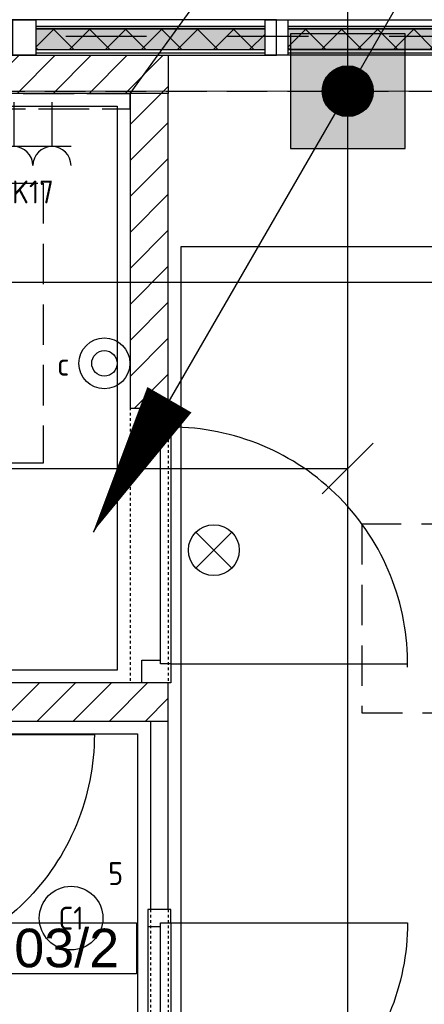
# Model space of a CAD drawing. Header units: millimetres. Extents: x -38031 to 110605, y -30229 to 92226.
# Tile 121 of 256: x 30572 to 32160, y 19487 to 23356. Entities that reach past the tile are written whole.
import ezdxf
from ezdxf.enums import TextEntityAlignment as Align

# ---------------------------------------------------------------- set-up
doc = ezdxf.new("R2010")
doc.units = ezdxf.units.MM
doc.header["$LTSCALE"] = 50
doc.set_wipeout_variables(frame=1)
doc.header["$PDMODE"] = 1
for name, pattern in [('E_GOOT3', [5, 4, -1]), ('HIDDEN2', [4.7625, 3.175, -1.5875]), ('PHANTOM', [63.5, 31.75, -6.35, 6.35, -6.35, 6.35, -6.35]), ('STYLE_01', [0.41664, 0.20828, -0.20836]), ('STYLE_07', [1.875, 0.625, -0.20828, 0.625, -0.20836, 0.06943, -0.13893])]:
    doc.linetypes.add(name, pattern=pattern)
for name, color, linetype in [('AB$1A---_ATTRIB035', 8, 'Continuous'), ('AL$1A---_ALGEMEEN', 8, 'Continuous'), ('AL------_MAATVOERING', 2, 'Continuous'), ('AM$1A---_ARCERING', 8, 'Continuous'), ('BOUWKUNDIG', 8, 'Continuous'), ('EL6121--', 3, 'Continuous'), ('EL6131--_WG', 3, 'Continuous'), ('EL6222--', 3, 'Continuous'), ('EL6311--', 3, 'Continuous'), ('EL6511--', 3, 'Continuous'), ('EM6131--', 1, 'Continuous'), ('Kastenscheiding', 4, 'PHANTOM'), ('LICHT_TEXT018', 1, 'Continuous'), ('versterkte strook', 7, 'Continuous')]:
    doc.layers.add(name, color=color, linetype=linetype)
doc.layers.add('stramien', color=1, linetype='Continuous', lineweight=15)
doc.styles.add('Arial', font='ARIAL.TTF')
doc.styles.add('BURO-018', font='iso.shx', dxfattribs={"height": 90})
doc.styles.get("Standard").update_dxf_attribs({"font": 'iso.shx'})
doc.dimstyles.new('STABICAD', dxfattribs={"dimscale": 100, "dimtxt": 1.8, "dimasz": 2, "dimexe": 0, "dimexo": 2.5, "dimgap": 1.5, "dimtad": 0, "dimdec": 0, "dimrnd": 10, "dimzin": 0, "dimdsep": 46, "dimtxsty": 'Standard', "dimblk1": 'OBLIQUE', "dimblk2": 'OBLIQUE', "dimsah": 1, "dimcen": -3, "dimadec": 0, "dimazin": 0, "dimtfac": 1, "dimtdec": 0, "dimtofl": 0, "dimtmove": 2, "dimatfit": 3, "dimfxl": 0, "dimtvp": 1.055556, "dimtolj": 1, "dimtzin": 0, "dimarcsym": 0})
pattern_1 = [(135, (0, 0), (70.7107, 70.7107), []), (45, (299.34, -299.34), (70.7107, -70.7107), [])]
pattern_2 = [(45, (0, 0), (70.7107, -70.7107), [])]

# ---------------------------------------------------------------- blocks, each defined once
blk = doc.blocks.new('111410')
at = {"color": 0, "linetype": 'Continuous'}
for radius in [2, 1]:
    blk.add_circle((0, 3), radius, dxfattribs=at)
at = {"color": 0, "linetype": 'Continuous', "style": 'BURO-018'}
for tag, p in [('E_SLET1', (0, 7)), ('E_GROEP', (0, 0)), ('E_GKAST', (0, 0))]:
    blk.add_attdef(tag, text='', height=1.8, dxfattribs=at).set_placement(p, align=Align.MIDDLE)
at = {"color": 0, "linetype": 'Continuous', "style": 'BURO-018', "flags": 1}
for tag in ['E_MATCODE', 'E_SGROEP']:
    blk.add_attdef(tag, text='', height=1.8, dxfattribs=at).set_placement((0, 0), align=Align.MIDDLE)
blk = doc.blocks.new('E00024')
at = {"color": 0, "linetype": 'Continuous'}
for p, q in [((-1.414, 1.586), (1.414, 4.414)), ((-1.414, 4.414), (1.414, 1.586))]:
    blk.add_line(p, q, dxfattribs=at)
blk.add_circle((0, 3), 2, dxfattribs=at)
at = {"color": 0, "linetype": 'Continuous', "style": 'BURO-018'}
blk.add_attdef('E_TEXT1', text='', height=1.8, dxfattribs=at).set_placement((0, 7.5), align=Align.MIDDLE)
at = {"color": 0, "linetype": 'Continuous', "style": 'BURO-018', "flags": 1}
blk.add_attdef('E_MATCODE', (0, 0), '', height=1.8, dxfattribs=at)
blk = doc.blocks.new('_Oblique')
at = {"color": 0, "linetype": 'ByBlock', "lineweight": -2}
blk.add_line((-0.5, -0.5), (0.5, 0.5), dxfattribs=at)
blk = doc.blocks.new('*D139')
at = {"layer": 'AL------_MAATVOERING', "color": 0, "lineweight": -2}
for p, q in [((27801.5, 21333.4), (27801.5, 21592.6)), ((27801.5, 21592.6), (31860, 21592.6)), ((31860, 21333.4), (31860, 21592.6))]:
    blk.add_line(p, q, dxfattribs=at)
at = {"layer": 'Defpoints', "color": 0}
for p in [(31860, 21592.6), (27801.5, 21083.4), (31860, 21083.4)]:
    blk.add_point(p, dxfattribs=at)
at = {"layer": 'AL------_MAATVOERING', "color": 0, "lineweight": -2, "xscale": 200, "yscale": 200, "zscale": 200, "rotation": 180}
blk.add_blockref('_Oblique', (27801.5, 21592.6), dxfattribs=at)
at = {"layer": 'AL------_MAATVOERING', "color": 0, "lineweight": -2, "xscale": 200, "yscale": 200, "zscale": 200}
blk.add_blockref('_Oblique', (31860, 21592.6), dxfattribs=at)
at = {"layer": 'AL------_MAATVOERING', "color": 0, "insert": (29830.7, 21782.6), "char_height": 180, "attachment_point": 5}
blk.add_mtext('\\A1;4060', dxfattribs=at)
blk = doc.blocks.new('*D143')
at = {"layer": 'AL------_MAATVOERING', "color": 0, "lineweight": -2}
for p, q in [((31860, 19153.4), (31860, 24390.6)), ((35052.4, 24390.6), (31860, 24390.6)), ((35052.4, 19153.4), (35052.4, 24390.6))]:
    blk.add_line(p, q, dxfattribs=at)
at = {"layer": 'Defpoints', "color": 0}
for p in [(31860, 24390.6), (31860, 18903.4), (35052.4, 18903.4)]:
    blk.add_point(p, dxfattribs=at)
at = {"layer": 'AL------_MAATVOERING', "color": 0, "lineweight": -2, "xscale": 200, "yscale": 200, "zscale": 200, "rotation": 180}
blk.add_blockref('_Oblique', (31860, 24390.6), dxfattribs=at)
at = {"layer": 'AL------_MAATVOERING', "color": 0, "lineweight": -2, "xscale": 200, "yscale": 200, "zscale": 200}
blk.add_blockref('_Oblique', (35052.4, 24390.6), dxfattribs=at)
at = {"layer": 'AL------_MAATVOERING', "color": 0, "insert": (33456.2, 24580.6), "char_height": 180, "attachment_point": 5}
blk.add_mtext('\\A1;3190', dxfattribs=at)
blk = doc.blocks.new('1115B3A')
at = {"color": 0, "linetype": 'Continuous'}
blk.add_circle((0, 0), 2.5, dxfattribs=at)
at = {"color": 0, "linetype": 'Continuous', "style": 'BURO-018'}
for tag, p in [('E_GKAST', (0, 8)), ('E_GROEP', (0, 5)), ('E_SGROEP', (4.5, 5)), ('E_ARMCODE', (0, 0)), ('E_SLET', (4.5, -1))]:
    blk.add_attdef(tag, text='', height=1.8, dxfattribs=at).set_placement(p, align=Align.MIDDLE)
blk = doc.blocks.new('E00170')
at = {"color": 0, "linetype": 'Continuous'}
for q in [(5, 8.66), (-5, -8.66)]:
    blk.add_line((0, 0), q, dxfattribs=at)
for points in [[(5, 8.66, 0, 1, 0), (3.5, 6.062, 1, 1, 0)], [(-5, -8.66, 0, 1, 0), (-3.5, -6.062, 1, 1, 0)]]:
    blk.add_lwpolyline(points, format="xyseb", dxfattribs=at)
at = {"color": 0, "const_width": 0.5}
blk.add_lwpolyline([(-0.25, 0, 1), (0.25, 0, 1)], format="xyb", close=True, dxfattribs=at)
at = {"color": 0, "linetype": 'Continuous'}
blk.add_circle((0, 0), 0.5, dxfattribs=at)
blk = doc.blocks.new('E00126')
at = {"color": 0, "linetype": 'Continuous'}
for p, q in [((-3, 4.5), (3, 4.5)), ((-1.5, 1), (-1.5, 4.5)), ((1.5, 1), (1.5, 4.5))]:
    blk.add_line(p, q, dxfattribs=at)
for centre in [(-1.5, 6), (1.5, 6)]:
    blk.add_arc(centre, 1.5, 180, 0, dxfattribs=at)
at = {"color": 0, "linetype": 'Continuous', "style": 'BURO-018'}
for tag, p in [('E_GKAST', (0, 11.5)), ('E_GROEP', (0, 8.5)), ('E_SGROEP', (4.5, 8.5))]:
    blk.add_attdef(tag, text='', height=1.8, dxfattribs=at).set_placement(p, align=Align.MIDDLE)
at = {"color": 0, "linetype": 'Continuous', "style": 'BURO-018', "flags": 1}
for tag, p in [('E_VERMCODE', (13, 8.5)), ('E_MATCODE', (0, 0))]:
    blk.add_attdef(tag, text='', height=1.8, dxfattribs=at).set_placement(p, align=Align.MIDDLE)
blk = doc.blocks.new('32x_hout-mk 863-p')
at = {"layer": 'AM$1A---_ARCERING', "linetype": 'Continuous', "lineweight": 0}
blk.add_hatch(color=256, dxfattribs=at).paths.add_polyline_path([(-990, 114), (-90, 114), (-90, 104), (-990, 104)])
at = {"layer": 'AL$1A---_ALGEMEEN', "color": 0}
for points in [[(-45, 139), (-5040, 139), (-5040, 0), (-45, 0)], [(-990, 114), (-90, 114), (-90, 104), (-990, 104)]]:
    blk.add_lwpolyline(points, close=True, dxfattribs=at)
at = {"color": 0}
blk.add_wipeout([(-990, 23), (-90, 23), (-90, 8), (-990, 8)], dxfattribs=at).dxf.layer = 'AL$1A---_ALGEMEEN'
at = {"layer": 'AM$1A---_ARCERING', "linetype": 'Continuous', "lineweight": 0}
blk.add_hatch(color=256, dxfattribs=at).paths.add_polyline_path([(-990, 104), (-90, 104), (-90, 22), (-990, 22)])
at = {"layer": 'AM$1A---_ARCERING', "linetype": 'Continuous', "lineweight": 5}
h = blk.add_hatch(dxfattribs=at)
h.set_pattern_fill('ISOLATIE', color=256, style=0, pattern_type=2)
h.set_pattern_definition(pattern_1)
h.paths.add_polyline_path([(-990, 104), (-90, 104), (-90, 22), (-990, 22)])
at = {"layer": 'AL$1A---_ALGEMEEN', "color": 0}
for points in [[(-990, 104), (-90, 104), (-90, 22), (-990, 22)], [(-990, 23), (-90, 23), (-90, 8), (-990, 8)]]:
    blk.add_lwpolyline(points, close=True, dxfattribs=at)
at = {"color": 0}
for points in [[(-1080, 139), (-990, 139), (-990, 0), (-1080, 0)], [(-90, 139), (-45, 139), (-45, 0), (-90, 0)]]:
    blk.add_wipeout(points, dxfattribs=at).dxf.layer = 'AL$1A---_ALGEMEEN'
at = {"layer": 'AL$1A---_ALGEMEEN', "color": 0}
for points in [[(-1080, 139), (-990, 139), (-990, 0), (-1080, 0)], [(-90, 139), (-45, 139), (-45, 0), (-90, 0)]]:
    blk.add_lwpolyline(points, close=True, dxfattribs=at)
blk = doc.blocks.new('32x_hout-mk 860-p')
at = {"layer": 'AM$1A---_ARCERING', "linetype": 'Continuous', "lineweight": 0}
blk.add_hatch(color=256, dxfattribs=at).paths.add_polyline_path([(-7070, 114), (-5961, 114), (-5961, 104), (-7070, 104)])
at = {"layer": 'AL$1A---_ALGEMEEN', "color": 0}
blk.add_lwpolyline([(-7070, 114), (-5961, 114), (-5961, 104), (-7070, 104)], close=True, dxfattribs=at)
at = {"color": 0}
blk.add_wipeout([(-7070, 23), (-5961, 23), (-5961, 8), (-7070, 8)], dxfattribs=at).dxf.layer = 'AL$1A---_ALGEMEEN'
at = {"layer": 'AM$1A---_ARCERING', "linetype": 'Continuous', "lineweight": 0}
blk.add_hatch(color=256, dxfattribs=at).paths.add_polyline_path([(-7070, 104), (-5961, 104), (-5961, 23), (-7070, 23)])
at = {"layer": 'AM$1A---_ARCERING', "linetype": 'Continuous', "lineweight": 5}
h = blk.add_hatch(dxfattribs=at)
h.set_pattern_fill('ISOLATIE', color=256, style=0, pattern_type=2)
h.set_pattern_definition(pattern_1)
h.paths.add_polyline_path([(-7070, 104), (-5961, 104), (-5961, 23), (-7070, 23)])
at = {"layer": 'AL$1A---_ALGEMEEN', "color": 0}
for points in [[(-7115, 139), (-5961, 139), (-5961, 0), (-7115, 0)], [(-7070, 104), (-5961, 104), (-5961, 23), (-7070, 23)], [(-7070, 23), (-5961, 23), (-5961, 8), (-7070, 8)]]:
    blk.add_lwpolyline(points, close=True, dxfattribs=at)
at = {"color": 0}
blk.add_wipeout([(-7115, 139), (-7070, 139), (-7070, 0), (-7115, 0)], dxfattribs=at).dxf.layer = 'AL$1A---_ALGEMEEN'
at = {"layer": 'AL$1A---_ALGEMEEN', "color": 0}
blk.add_lwpolyline([(-7115, 139), (-7070, 139), (-7070, 0), (-7115, 0)], close=True, dxfattribs=at)
blk = doc.blocks.new('32x_hout-mk 874-p')
at = {"color": 0}
for points in [[(0, -90), (0, 0), (-114, 0), (-114, -90)], [(-114, -990), (0, -990), (0, -1080), (-114, -1080)]]:
    blk.add_wipeout(points, dxfattribs=at).dxf.layer = 'AL$1A---_ALGEMEEN'
at = {"layer": 'AL$1A---_ALGEMEEN', "color": 0}
for points in [[(0, -90), (0, 0), (-114, 0), (-114, -90)], [(-114, -990), (0, -990), (0, -1080), (-114, -1080)]]:
    blk.add_lwpolyline(points, close=True, dxfattribs=at)
at = {"color": 0}
blk.add_wipeout([(-40, -75), (0, -75), (0, -1005), (-40, -1005)], dxfattribs=at).dxf.layer = 'AL$1A---_ALGEMEEN'
at = {"layer": 'AL$1A---_ALGEMEEN', "color": 0}
blk.add_line((0, -1005), (930, -1005), dxfattribs=at)
blk.add_lwpolyline([(-40, -75), (0, -75), (0, -1005), (-40, -1005)], close=True, dxfattribs=at)
blk.add_arc((0, -1005), 930, 359.2007, 90, dxfattribs=at)
blk = doc.blocks.new('32x_hout-mk 806as-p')
at = {"color": 0}
for points in [[(-20.7, -67), (-20.7, 0), (-110.7, 0), (-110.7, -67)], [(-110.7, -967), (-20.7, -967), (-20.7, -1034), (-110.7, -1034)]]:
    blk.add_wipeout(points, dxfattribs=at).dxf.layer = 'AL$1A---_ALGEMEEN'
at = {"layer": 'AL$1A---_ALGEMEEN', "color": 0}
for points in [[(-20.7, -67), (-20.7, 0), (-110.7, 0), (-110.7, -67)], [(909, -74.8), (908.2, -97.6), (906.8, -120.4), (904.8, -143.2), (902.3, -165.8), (899.2, -188.5), (895.6, -211), (891.4, -233.4), (886.7, -255.8), (881.4, -278), (875.6, -300), (869.2, -322), (862.4, -343.7), (854.9, -365.3), (847, -386.7), (838.5, -407.9), (829.5, -428.9), (820, -449.6), (810, -470.1), (799.5, -490.4), (788.5, -510.4), (777, -530.1), (765, -549.5), (752.6, -568.7), (739.6, -587.5), (726.3, -606), (712.5, -624.2), (698.2, -642), (683.5, -659.5), (668.4, -676.5), (652.8, -693.3), (636.9, -709.6), (620.6, -725.5), (603.8, -741.1), (586.7, -756.2), (569.3, -770.9), (551.5, -785.2), (533.3, -799), (514.8, -812.4), (496, -825.3), (476.8, -837.7), (457.4, -849.7), (437.7, -861.2), (417.7, -872.2), (397.4, -882.7), (376.9, -892.7), (356.2, -902.2), (335.2, -911.2), (314, -919.7), (292.6, -927.6), (271, -935.1), (249.3, -942), (227.3, -948.3), (205.3, -954.1), (183.1, -959.4), (160.7, -964.1), (138.3, -968.3), (115.8, -971.9), (93.1, -975), (70.4, -977.5), (47.7, -979.5), (24.9, -980.9), (2.1, -981.7), (-20.7, -982), (-20.7, -52), (909.3, -52)], [(-110.7, -967), (-20.7, -967), (-20.7, -1034), (-110.7, -1034)]]:
    blk.add_lwpolyline(points, close=True, dxfattribs=at)
at = {"color": 0}
blk.add_wipeout([(-60.7, -52), (-20.7, -52), (-20.7, -982), (-60.7, -982)], dxfattribs=at).dxf.layer = 'AL$1A---_ALGEMEEN'
at = {"layer": 'AL$1A---_ALGEMEEN', "color": 0}
blk.add_lwpolyline([(-60.7, -52), (-20.7, -52), (-20.7, -982), (-60.7, -982)], close=True, dxfattribs=at)
blk = doc.blocks.new('32x_hout-mk 810s-p')
at = {"color": 0}
blk.add_wipeout([(-20.7, -1023), (-20.7, -11), (-110.7, -11), (-110.7, -1023)], dxfattribs=at).dxf.layer = 'AL$1A---_ALGEMEEN'
at = {"layer": 'AL$1A---_ALGEMEEN', "color": 0}
blk.add_lwpolyline([(-20.7, -1023), (-20.7, -11), (-110.7, -11), (-110.7, -1023)], close=True, dxfattribs=at)
at = {"color": 0}
for points in [[(-20.7, -67), (-20.7, 0), (-110.7, 0), (-110.7, -67)], [(-110.7, -967), (-20.7, -967), (-20.7, -1034), (-110.7, -1034)]]:
    blk.add_wipeout(points, dxfattribs=at).dxf.layer = 'AL$1A---_ALGEMEEN'
at = {"layer": 'AL$1A---_ALGEMEEN', "color": 0}
for points in [[(-20.7, -67), (-20.7, 0), (-110.7, 0), (-110.7, -67)], [(909, -74.8), (908.2, -97.6), (906.8, -120.4), (904.8, -143.2), (902.3, -165.8), (899.2, -188.5), (895.6, -211), (891.4, -233.4), (886.7, -255.8), (881.4, -278), (875.6, -300), (869.2, -322), (862.4, -343.7), (854.9, -365.3), (847, -386.7), (838.5, -407.9), (829.5, -428.9), (820, -449.6), (810, -470.1), (799.5, -490.4), (788.5, -510.4), (777, -530.1), (765, -549.5), (752.6, -568.7), (739.6, -587.5), (726.3, -606), (712.5, -624.2), (698.2, -642), (683.5, -659.5), (668.4, -676.5), (652.8, -693.3), (636.9, -709.6), (620.6, -725.5), (603.8, -741.1), (586.7, -756.2), (569.3, -770.9), (551.5, -785.2), (533.3, -799), (514.8, -812.4), (496, -825.3), (476.8, -837.7), (457.4, -849.7), (437.7, -861.2), (417.7, -872.2), (397.4, -882.7), (376.9, -892.7), (356.2, -902.2), (335.2, -911.2), (314, -919.7), (292.6, -927.6), (271, -935.1), (249.3, -942), (227.3, -948.3), (205.3, -954.1), (183.1, -959.4), (160.7, -964.1), (138.3, -968.3), (115.8, -971.9), (93.1, -975), (70.4, -977.5), (47.7, -979.5), (24.9, -980.9), (2.1, -981.7), (-20.7, -982), (-20.7, -52), (909.3, -52)], [(-110.7, -967), (-20.7, -967), (-20.7, -1034), (-110.7, -1034)]]:
    blk.add_lwpolyline(points, close=True, dxfattribs=at)
at = {"color": 0}
blk.add_wipeout([(-60.7, -52), (-20.7, -52), (-20.7, -982), (-60.7, -982)], dxfattribs=at).dxf.layer = 'AL$1A---_ALGEMEEN'
at = {"layer": 'AL$1A---_ALGEMEEN', "color": 0}
blk.add_lwpolyline([(-60.7, -52), (-20.7, -52), (-20.7, -982), (-60.7, -982)], close=True, dxfattribs=at)
blk = doc.blocks.new('serviceblok model B')
at = {"layer": 'AL$1A---_ALGEMEEN', "color": 0}
blk.add_blockref('32x_hout-mk 874-p', (3730, 7305), dxfattribs=at)
at = {"color": 0}
blk.add_wipeout([(3720, 6075), (3650, 6075), (3650, 5335), (3720, 5335)], dxfattribs=at).dxf.layer = 'AL$1A---_ALGEMEEN'
at = {"layer": 'AL$1A---_ALGEMEEN', "color": 0}
blk.add_lwpolyline([(3720, 6075), (3650, 6075), (3650, 5335), (3720, 5335)], close=True, dxfattribs=at)
at = {"color": 0}
blk.add_wipeout([(3720, 7305), (3720, 8541), (3570, 8541), (3570, 7305)], dxfattribs=at).dxf.layer = 'AL$1A---_ALGEMEEN'
at = {"layer": 'AM$1A---_ARCERING', "linetype": 'Continuous', "lineweight": 5}
h = blk.add_hatch(dxfattribs=at)
h.set_pattern_fill('KALKZANDSTEEN', color=256, style=0, pattern_type=2)
h.set_pattern_definition(pattern_2)
h.paths.add_polyline_path([(3720, 7305), (3720, 8541), (3570, 8541), (3570, 7305)])
at = {"layer": 'AL$1A---_ALGEMEEN', "color": 0}
blk.add_lwpolyline([(3720, 7305), (3720, 8541), (3570, 8541), (3570, 7305)], close=True, dxfattribs=at)
at = {"color": 0}
blk.add_wipeout([(3720, 6225), (3720, 6075), (1500, 6075), (1500, 3400), (1500, 3250), (751.2, 3250), (751.2, 3400), (1350, 3400), (1350, 6075), (751.2, 6075), (751.2, 6225)], dxfattribs=at).dxf.layer = 'AL$1A---_ALGEMEEN'
at = {"layer": 'AM$1A---_ARCERING', "linetype": 'Continuous', "lineweight": 5}
h = blk.add_hatch(dxfattribs=at)
h.set_pattern_fill('KALKZANDSTEEN', color=256, style=0, pattern_type=2)
h.set_pattern_definition(pattern_2)
h.paths.add_polyline_path([(3720, 6075), (3720, 6225), (150, 6225), (150, 8541), (0, 8541), (0, 6225), (0, 6075), (0, 3400), (0, 3250), (1500, 3250), (1500, 3400), (1500, 6075)])
h.paths.add_polyline_path([(150, 3400), (150, 6075), (1350, 6075), (1350, 3400)], flags=16)
at = {"layer": 'AL$1A---_ALGEMEEN', "color": 0, "linetype": 'STYLE_01'}
for p, q in [((3570, 7306.5), (3570, 6225)), ((3720, 7306.5), (3720, 6225))]:
    blk.add_line(p, q, dxfattribs=at)
at = {"layer": 'AL$1A---_ALGEMEEN', "color": 0, "flags": 128}
blk.add_lwpolyline([(3720, 6075), (3720, 6225), (150, 6225), (150, 8541), (0, 8541), (0, 6225), (0, 6075), (0, 3400), (0, 3250), (1500, 3250), (1500, 3400), (1500, 6075)], close=True, dxfattribs=at)
at = {"layer": 'AL$1A---_ALGEMEEN', "color": 0}
for name, p in [('32x_hout-mk 806as-p', (2520.7, 6075)), ('32x_hout-mk 810s-p', (3750.3, 5335))]:
    blk.add_blockref(name, p, dxfattribs=at)
at = {"layer": 'AL$1A---_ALGEMEEN', "color": 0, "linetype": 'STYLE_01'}
for p, q in [((3650, 5335), (3650, 4301)), ((3720, 5335), (3720, 4301))]:
    blk.add_line(p, q, dxfattribs=at)
blk = doc.blocks.new('ruimtenummer')
at = {"layer": 'AL$1A---_ALGEMEEN', "color": 0, "flags": 1}
for tag, p in [('peil', (-450, -397.1)), ('onderdeel', (-450, -669.8))]:
    blk.add_attdef(tag, p, '', height=151.5, dxfattribs=at)
at = {"color": 0}
blk.add_wipeout([(-450, 100), (450, 100), (450, -100), (-450, -100)], dxfattribs=at).dxf.layer = 'AL$1A---_ALGEMEEN'
at = {"layer": 'AL$1A---_ALGEMEEN', "color": 0}
blk.add_lwpolyline([(-450, 100), (450, 100), (450, -100), (-450, -100)], close=True, dxfattribs=at)
at = {"layer": 'AL$1A---_ALGEMEEN', "color": 0, "style": 'Arial'}
blk.add_attdef('ruimtenummer', text='', height=151.5, dxfattribs=at).set_placement((0, 78), align=Align.TOP_CENTER)
blk = doc.blocks.new('200254 W 211 30-06-2008')
at = {"layer": 'AL$1A---_ALGEMEEN', "xscale": 0.02, "yscale": 0.02, "zscale": 0.02}
blk.add_blockref('32x_hout-mk 863-p', (19667.249, 3480.265), dxfattribs=at)
blk.add_blockref('32x_hout-mk 860-p', (19808.649, 3480.265), dxfattribs=at)
blk.add_blockref('serviceblok model B', (19583.449, 3306.445), dxfattribs=at)
at = {"layer": 'AM$1A---_ARCERING', "linetype": 'Continuous', "lineweight": 0}
blk.add_hatch(color=256, dxfattribs=at).paths.add_polyline_path([(19667.449, 3472.945), (19676.449, 3472.945), (19676.449, 3481.945), (19667.449, 3481.945)])
at = {"layer": 'AL$1A---_ALGEMEEN'}
for points in [[(19667.449, 3472.945), (19676.449, 3472.945), (19676.449, 3481.945), (19667.449, 3481.945)], [(19587.449, 3476.265), (19653.849, 3476.265), (19653.849, 3431.945), (19587.449, 3431.945)], [(19658.849, 3465.225), (19658.849, 3309.225), (19741.449, 3309.225), (19741.449, 3465.225)], [(19614.449, 3426.945), (19655.449, 3426.945), (19655.449, 3373.845), (19614.449, 3373.845)]]:
    blk.add_lwpolyline(points, close=True, dxfattribs=at)
at = {"layer": 'stramien', "linetype": 'STYLE_07', "ltscale": 50}
blk.add_line((19671.949, 2695.425), (19671.949, 4240.025), dxfattribs=at)
blk.add_wipeout([(19584.349, 3480.265), (19657.849, 3480.265), (19657.849, 3477.265), (19584.349, 3477.265)]).dxf.layer = 'AL$1A---_ALGEMEEN'
at = {"layer": 'AM$1A---_ARCERING', "linetype": 'Continuous', "lineweight": 5}
h = blk.add_hatch(dxfattribs=at)
h.set_pattern_fill('KALKZANDSTEEN', color=256, style=0, pattern_type=2)
h.set_pattern_definition([(45, (0, 0), (1.41421356, -1.41421356), [])])
h.paths.add_polyline_path([(19584.349, 3480.265), (19657.849, 3480.265), (19657.849, 3477.265), (19584.349, 3477.265)])
at = {"layer": 'AL$1A---_ALGEMEEN'}
blk.add_lwpolyline([(19584.349, 3480.265), (19657.849, 3480.265), (19657.849, 3477.265), (19584.349, 3477.265)], close=True, dxfattribs=at)
at = {"layer": 'stramien', "linetype": 'STYLE_07', "ltscale": 50}
blk.add_line((19004.749, 3477.445), (21069.141, 3477.445), dxfattribs=at)
at = {"layer": 'AL$1A---_ALGEMEEN'}
ref = blk.add_blockref('ruimtenummer', (19646.349, 3410.096), dxfattribs=dict(at, xscale=0.02, yscale=0.02, zscale=0.02, rotation=180))
ref.add_attrib('ruimtenummer', 'M1.03/2', dxfattribs={"layer": 'AB$1A---_ATTRIB035', "height": 3.0305, "style": 'Arial'}).set_placement((19646.349, 3411.635), align=Align.TOP_CENTER)

msp = doc.modelspace()

# ---------------------------------------------------------------- block references
at = {"layer": 'BOUWKUNDIG', "xscale": 50, "yscale": 50, "zscale": 50}
msp.add_blockref('200254 W 211 30-06-2008', (-951737.5, -150797.3), dxfattribs=at)

# ---------------------------------------------------------------- next in the draw order: linework, layer by layer
at = {"layer": 'EL6121--', "color": 5, "linetype": 'HIDDEN2'}
msp.add_line((16859.7, 23074.5), (76844, 23074.5), dxfattribs=at)
at = {"layer": 'EL6131--_WG', "linetype": 'E_GOOT3'}
for p, q in [((27585, 23066), (31005, 23066)), ((31005, 23006), (31005, 23066)), ((27645, 23006), (31005, 23006))]:
    msp.add_line(p, q, dxfattribs=at)
at = {"layer": 'EM6131--'}
msp.add_line((31005, 23066), (31306.9, 23481.5), dxfattribs=at)
at = {"layer": 'Kastenscheiding'}
msp.add_line((59010.1, 23290.3), (13120.5, 23290.3), dxfattribs=at)
at = {"layer": 'LICHT_TEXT018', "linetype": 'HIDDEN2'}
msp.add_lwpolyline([(30664.5, 22713.7), (30664.5, 21613.7), (27864.5, 21613.7), (27864.5, 22713.7), (30664.5, 22713.7)], dxfattribs=at)
msp.add_lwpolyline([(31915.7, 20632.4), (35165.7, 20632.4), (35165.7, 21373.8), (31915.7, 21373.8)], close=True, dxfattribs=at)
at = {"layer": 'versterkte strook'}
msp.add_line((8368.1, 22325), (81845.1, 22325), dxfattribs=at)

# ---------------------------------------------------------------- next in the draw order: block references
at = {"layer": 'EL6121--', "xscale": 200, "yscale": 200, "zscale": 200}
msp.add_blockref('E00170', (31859.7, 23075), dxfattribs=at)
at = {"layer": 'EL6222--'}
ref = msp.add_blockref('E00126', (30623.4, 23082.3), dxfattribs=dict(at, xscale=50, yscale=50, zscale=50, rotation=180))
ref.add_attrib('E_GROEP', 'K17', dxfattribs={"layer": '0', "color": 1, "linetype": 'Continuous', "height": 90, "style": 'BURO-018'}).set_placement((30623.4, 22679), align=Align.MIDDLE)
at = {"layer": 'EL6311--'}
ref = msp.add_blockref('111410', (30904.4, 21855.5), dxfattribs=dict(at, xscale=50, yscale=50, zscale=50))
ref.add_attrib('E_SLET1', 'c', dxfattribs={"layer": '0', "color": 1, "linetype": 'Continuous', "height": 90, "style": 'BURO-018'}).set_placement((30742.9, 22002.2), align=Align.MIDDLE)
ref = msp.add_blockref('1115B3A', (30773.5, 19825.9), dxfattribs=dict(at, xscale=50, yscale=50, zscale=50))
ref.add_attrib('E_ARMCODE', 'C1', dxfattribs={"layer": '0', "color": 1, "linetype": 'Continuous', "height": 90, "style": 'BURO-018'}).set_placement((30773.5, 19825.9), align=Align.MIDDLE)
ref.add_attrib('E_GROEP', '5', dxfattribs={"layer": '0', "color": 1, "linetype": 'Continuous', "height": 90, "style": 'BURO-018'}).set_placement((30948.5, 20000.9), align=Align.MIDDLE)
at = {"layer": 'EL6511--', "xscale": 50, "yscale": 50, "zscale": 50}
msp.add_blockref('E00024', (31333.9, 21121.8), dxfattribs=at)

# ---------------------------------------------------------------- next in the draw order: dimensions: what is measured, and where the dimension line sits
at = {"layer": 'AL------_MAATVOERING'}
for base, p1, p2, picture, middle in [((31860, 24390.6), (35052.4, 18903.4), (31860, 18903.4), '*D143', (33456.2, 24580.6)), ((31860, 21592.6334), (27801.4922, 21083.3623), (31860, 21083.3623), '*D139', (29830.7461, 21782.6334))]:
    dim = msp.add_linear_dim(base=base, p1=p1, p2=p2, dimstyle='STABICAD', dxfattribs=at)
    dim.commit()
    dim.dimension.update_dxf_attribs({"geometry": picture, "text_midpoint": middle})

doc.saveas('drawing.dxf')
